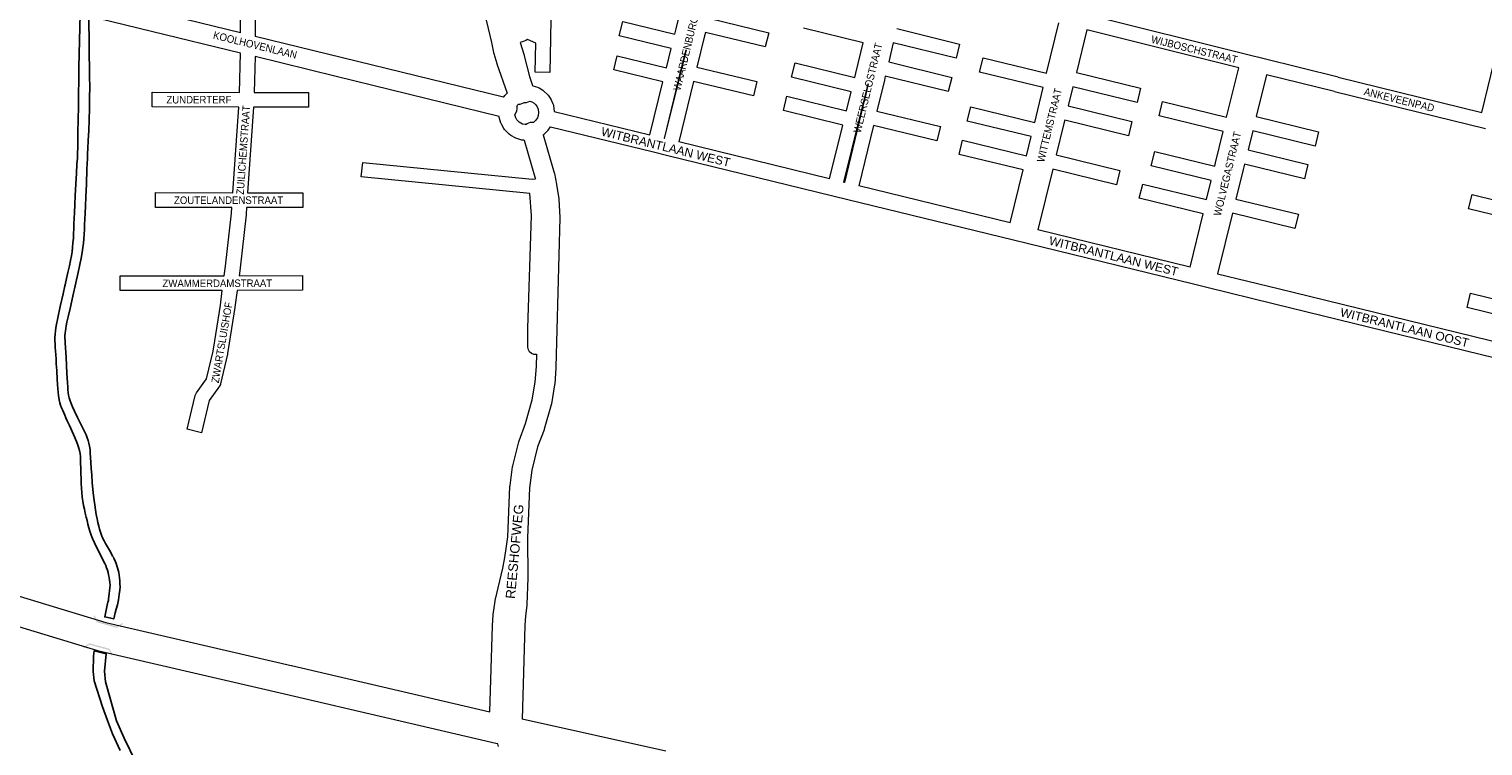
# Model space of a CAD drawing. Header units: metres. Extents: x 123817 to 142006, y 393105 to 406084.
# Tile 10 of 138: x 127171 to 128655, y 397395 to 398127. Entities that reach past the tile are written whole.
import ezdxf
from ezdxf.enums import TextEntityAlignment as Align

# ---------------------------------------------------------------- set-up
doc = ezdxf.new("R2010")
doc.units = ezdxf.units.M
doc.header["$MEASUREMENT"] = 0
doc.styles.add('Style-Arial', font='arial.ttf')
doc.styles.add('Style-arial_old', font='arial_old.shx')

# ---------------------------------------------------------------- blocks, each defined once
blk = doc.blocks.new('gg0-viaduct_108')
at = {"linetype": 'Continuous', "lineweight": 0}
blk.add_hatch(color=7, dxfattribs=at).paths.add_polyline_path([(-55.8, -16.9), (-58, -14), (-40, 0), (40, 0), (58, -14), (55.8, -16.9), (38.7, -3.7), (-38.7, -3.7)])
blk = doc.blocks.new('gg0-viaduct_109')
at = {"linetype": 'Continuous', "lineweight": 0}
blk.add_hatch(color=7, dxfattribs=at).paths.add_polyline_path([(-55.8, -16.9), (-58, -14), (-40, 0), (40, 0), (58, -14), (55.8, -16.9), (38.7, -3.7), (-38.7, -3.7)])

msp = doc.modelspace()

# ---------------------------------------------------------------- linework, layer by layer
at = {"color": 40, "linetype": 'Continuous', "lineweight": 0, "flags": 128}
for points in [[(127644.9, 398348.8), (127633.1, 398235.2), (127633, 398234.9), (127631.2, 398210.8), (127631.3, 398210.8), (127631.2, 398210.1), (127631.2, 398210), (127631.3, 398185.8), (127631.3, 398185), (127633.3, 398160.9), (127633.4, 398160.1), (127637.3, 398136.2), (127637.5, 398135.5), (127641.5, 398118.8), (127642.7, 398112.9), (127644.9, 398102.7), (127645.1, 398101.8), (127648.3, 398091.4), (127648.4, 398091), (127658.8, 398061.2)], [(127672, 398112.9), (127676, 398099.8), (127676.1, 398099.4), (127681.7, 398078.1), (127684.7, 398068.8)], [(127681.9, 398052.9), (127681.6, 398052.6), (127678.3, 398051.4), (127675.7, 398051.4), (127675, 398050.9), (127671.7, 398049.7), (127669.9, 398049.7)], [(127677.6, 398029), (127679.2, 398030.3), (127682.5, 398031.5), (127685.9, 398031.5), (127686.1, 398031.5)], [(127695.5, 398018.5), (127706.8, 397979.7), (127707, 397979), (127709.2, 397968.4), (127709.2, 397968.1), (127709.3, 397967.8), (127711.4, 397953.4), (127711.5, 397952.5), (127712.6, 397934.7), (127712.6, 397934.1), (127712.6, 397933.8), (127708.6, 397781.4), (127708.6, 397780.8), (127707.3, 397764.2), (127707.1, 397763.4), (127703.9, 397744.2), (127703.7, 397743.1), (127696.7, 397718.1), (127696.4, 397717.4), (127696.4, 397717.4), (127689.9, 397700), (127684, 397676.3), (127681.6, 397658.4), (127679.4, 397607.3), (127679.9, 397566.9), (127679.9, 397566.8), (127679.9, 397566.4), (127679, 397539.1), (127678.9, 397538.1), (127677.5, 397527.5), (127676.9, 397517.9), (127674.1, 397422)], [(127676.3, 398013), (127687.5, 397974.5), (127687.7, 397973.6)], [(127641.1, 397429.6), (127643.7, 397517.3), (127643.7, 397517.7), (127644.5, 397528.3), (127644.6, 397529), (127646.5, 397542.5), (127646.6, 397543.4), (127654.3, 397576.3), (127656, 397585.1), (127657.5, 397593.9), (127659.4, 397608.4), (127661.6, 397659.7), (127661.7, 397660.6), (127664.3, 397679.6), (127664.5, 397680.6), (127670.7, 397705.4), (127671, 397706.3), (127671, 397706.4), (127677.5, 397724), (127684.3, 397748), (127687.3, 397766.2), (127688.6, 397782.2), (127689, 397794.6)]]:
    msp.add_lwpolyline(points, dxfattribs=at)
at = {"color": 6, "linetype": 'Continuous', "lineweight": 0, "flags": 128}
for points in [[(127627, 398337.2), (127531.1, 398268.8), (127530.5, 398268.4), (127528.6, 398267.6), (127501.7, 398260.9), (127470, 398241.6), (127469.9, 398241.5), (127467.4, 398240.6), (127466.9, 398240.6), (127398.6, 398233.4), (127399.2, 398221.3), (127399.2, 398221.2), (127400.3, 398192), (127509.4, 398192), (127509.4, 398177), (127400.8, 398177), (127401.3, 398163.2), (127401.3, 398163), (127401.7, 398118.9)], [(127386.7, 398122.6), (127043.1, 398206.6)], [(127386.6, 398102), (127297.1, 398123.9), (127041.9, 398186.3)], [(127386.7, 398122.6), (127386.3, 398162.8)], [(127655.2, 398056.9), (127401.7, 398118.9)], [(127401.5, 398098.4), (127400.6, 398061.8), (127456.1, 398061.7), (127456.1, 398046.7), (127399.9, 398046.8), (127393.9, 397959.4), (127450.4, 397959.3), (127450.4, 397944.3), (127392.9, 397944.4), (127392.4, 397937.5), (127392.4, 397937.1), (127386.3, 397882.7), (127386.2, 397882.5), (127385.2, 397874.7), (127449.9, 397875.1), (127450, 397860.1), (127383.2, 397859.6), (127380.9, 397842.6), (127380.9, 397842.4), (127375.2, 397805.8), (127373.5, 397795.3), (127373.4, 397794.8), (127366.4, 397764.6), (127366.1, 397763.7), (127365.2, 397761.9), (127354.7, 397747.5), (127346.7, 397714.5), (127332.1, 397718.1), (127340.5, 397752.5), (127340.7, 397753.3), (127341.7, 397755.1), (127352.1, 397769.5), (127358.7, 397797.9), (127360.3, 397808.2), (127360.3, 397808.2), (127360.3, 397808.2), (127366.1, 397844.7), (127368.1, 397859.6), (127264, 397859.6), (127264, 397874.6), (127370.1, 397874.6), (127371.4, 397884.4), (127377.5, 397938.6), (127377.9, 397944.4), (127299.9, 397944.6), (127300, 397959.6), (127378.9, 397959.4), (127384.9, 398046.9), (127296.4, 398047.1), (127296.4, 398062.1), (127385.6, 398061.9), (127386.6, 398102)], [(127650.6, 398037.4), (127484.2, 398078.1), (127401.5, 398098.4)], [(127668.5, 398047.9), (127668.8, 398045.7), (127668.2, 398042.3), (127666.5, 398039.4)]]:
    msp.add_lwpolyline(points, dxfattribs=at)
at = {"color": 9, "linetype": 'Continuous', "lineweight": 0, "flags": 128}
for points in [[(127804.5, 398018.6), (127817.8, 398072.6), (127767.6, 398084.9), (127771.2, 398099.4), (127821.4, 398087.1), (127826.2, 398106.7), (127773.1, 398119.6), (127776.7, 398134.2), (127829.8, 398121.2), (127831.2, 398126.8), (127838.5, 398156.6), (127776.7, 398171.8), (127780.3, 398186.4), (127842.1, 398171.1), (127854.8, 398222.7), (127779.4, 398241), (127774.9, 398240.6)], [(127703.8, 398157.2), (127703, 398117.1), (127702.3, 398082.3), (127687.3, 398082.6), (127687.9, 398112.3), (127679.4, 398116), (127677.9, 398114.8), (127676.3, 398114.1), (127672, 398112.9)], [(128506.8, 398077.5), (128430, 398096.4), (128430, 398096.4), (128430, 398096.4), (128416.1, 398099.8), (128248.2, 398141.9)], [(127864.7, 398137.8), (127925.8, 398122.8), (127922.2, 398108.3), (127861.1, 398123.2), (127860.2, 398119.7), (127860.2, 398119.7), (127860.2, 398119.7), (127852.5, 398087.7), (127913.5, 398073), (127910, 398058.4), (127849, 398073.1), (127834, 398011.4)], [(127987.8, 397973.7), (128001.4, 398028.6), (127940.8, 398043.4), (127944.3, 398058), (128005, 398043.1), (128009.8, 398062.5), (127949.1, 398077.4), (127952.7, 398092), (128013.4, 398077.1), (128014.5, 398081.6), (128022.2, 398112.5), (127961.3, 398127.4)], [(128056.4, 398127), (128120.5, 398111.3), (128116.9, 398096.8), (128052.8, 398112.4), (128048.1, 398093), (128112.4, 398077.3), (128108.8, 398062.7), (128044.6, 398078.4), (128043.7, 398074.5), (128036, 398042.9), (128100.9, 398027), (128097.3, 398012.5), (128032.5, 398028.3), (128017.5, 397966.5)], [(128172, 397928.7), (128185.2, 397982.8), (128119.9, 397998.7), (128123.5, 398013.3), (128188.8, 397997.3), (128193.5, 398016.8), (128128.3, 398032.7), (128131.9, 398047.3), (128197.1, 398031.3), (128198.5, 398037.1), (128198.5, 398037.1), (128198.5, 398037.1), (128205.7, 398066.8), (128140.8, 398082.7), (128144.4, 398097.2), (128209.3, 398081.4), (128221.9, 398132.9)], [(128355.7, 397883.7), (128368.9, 397937.9), (128303.7, 397953.8), (128307.3, 397968.3), (128372.5, 397952.5), (128377.2, 397972), (128316.1, 397986.9), (128319.7, 398001.5), (128380.8, 397986.5), (128381.6, 397990.1), (128381.6, 397990.1), (128381.6, 397990.1), (128389.4, 398022), (128324.1, 398038), (128327.7, 398052.6), (128393, 398036.6), (128405.3, 398087), (128250.4, 398125.9), (128239.7, 398082.2), (128305.2, 398066.1), (128301.7, 398051.6), (128236.1, 398067.6), (128231.3, 398048.1), (128296.4, 398032.2), (128292.8, 398017.6), (128227.8, 398033.5), (128226.9, 398030.1), (128219.1, 397998.1), (128284, 397982.2), (128280.5, 397967.6), (128215.5, 397983.5), (128200.4, 397921.7)], [(127819.4, 398014.9), (127836.1, 398083.9), (127836.1, 398083.9), (127836.1, 398083.9), (127841.4, 398105.4), (127834.2, 398076.3), (127834.2, 398076.3), (127834.2, 398076.3), (127819.1, 398015)], [(128653.4, 398041.4), (128665.8, 398091.9)], [(128002.3, 397970.2), (128017.7, 398032.3), (128026.2, 398066.2), (128026.2, 398066.2), (128026.2, 398066.2), (128027.3, 398070.7), (128027.3, 398070.7), (128019.7, 398039.2), (128002.9, 397970)], [(128503.2, 398062.9), (128433.7, 398080), (128423.2, 398037.2), (128486.8, 398021.6), (128483.3, 398007.1), (128419.6, 398022.6), (128414.9, 398003.2), (128476, 397988.3), (128472.4, 397973.7), (128411.3, 397988.7), (128409.9, 397983.1), (128409.9, 397983.1), (128409.9, 397983.1), (128402.5, 397953.1), (128466.3, 397937.5), (128462.7, 397922.9), (128399, 397938.5), (128383.8, 397876.8)], [(127689, 397794.6), (127688.7, 397794.5), (127686.1, 397794.5), (127683.7, 397795.4), (127681.7, 397797.1), (127680.4, 397799.3), (127679.9, 397801.9), (127679.9, 397821.1), (127679.9, 397821.4), (127683.6, 397936.3), (127681.8, 397958.7), (127509.9, 397975.6), (127511.4, 397990.5), (127684.4, 397973.5), (127687.7, 397973.6)], [(128721.2, 397923.2), (128639.8, 397943.1), (128643.4, 397957.7), (128724.7, 397937.8)], [(128784, 397806.8), (128638.4, 397842.3), (128642, 397856.9), (128787.5, 397821.3)], [(127650, 397394.4), (127649.3, 397396.9)]]:
    msp.add_lwpolyline(points, dxfattribs=at)
at = {"flags": 128}
for points in [[(127222.9, 398142.1), (127221.8, 398087.4), (127221.3, 398047.3), (127220.8, 398021.3), (127220.5, 398006.5), (127220.3, 397999.3), (127220.2, 397994.9), (127219.8, 397988.6), (127219.3, 397979.4), (127218.6, 397968.2), (127218, 397956.7), (127217.5, 397947), (127217.1, 397939.4), (127216.9, 397933.1), (127216.7, 397927.8), (127216.5, 397922.8), (127216.3, 397918), (127216.1, 397913.2), (127215.7, 397908.4), (127215.3, 397903.7), (127214.8, 397899.3), (127214.2, 397895), (127213.3, 397890.5), (127212.1, 397884.8), (127210.5, 397878.1), (127209, 397871.8), (127207.6, 397865.5), (127207.4, 397864.6), (127205.6, 397856.3), (127202.7, 397843.5), (127200.1, 397831.7), (127198.6, 397823.8), (127197.8, 397818.8), (127197.4, 397814.9), (127197.3, 397811.6), (127197.3, 397808.5), (127197.4, 397805.2), (127197.6, 397801.7), (127197.9, 397798), (127198.2, 397794.1), (127198.5, 397789.8), (127198.7, 397784.8), (127199.1, 397778), (127199.6, 397768.8), (127200.3, 397759.3), (127201, 397752.4), (127201.7, 397748.1), (127202.4, 397745.1), (127203.1, 397742.5), (127204.1, 397739.9), (127205.2, 397737.2), (127206.3, 397734.8), (127207.4, 397732.5), (127208.5, 397729.9), (127209.9, 397726.6), (127212, 397721.8), (127214.8, 397715.7), (127217.6, 397709.5), (127219.9, 397704), (127221.5, 397699.7), (127222.4, 397696.4), (127223, 397693.4), (127223.3, 397690.1), (127223.5, 397686.6), (127223.5, 397683.1), (127223.6, 397678.7), (127223.8, 397673.2), (127223.9, 397667.6), (127224.1, 397662.7), (127224.3, 397658.1), (127224.7, 397653.4), (127225.2, 397648.9), (127225.9, 397644.6), (127226.5, 397640.4), (127227.3, 397636.4), (127228.1, 397632.4), (127229.1, 397628.5), (127230.1, 397624.8), (127231, 397621.2), (127231.9, 397617.6), (127233, 397613.9), (127234.2, 397610.1), (127235.6, 397606.5), (127237.6, 397602.1), (127240.8, 397595.6), (127244.4, 397588.4), (127246.9, 397583.5), (127248.2, 397580.9), (127249.1, 397578.9), (127250, 397576.7), (127250.8, 397574.4), (127251.5, 397572), (127252.1, 397569.5), (127252.7, 397566.8), (127253.1, 397564.2), (127253.4, 397561.7), (127253.5, 397559), (127253.4, 397556.2), (127253.1, 397553.2), (127252.8, 397550.3), (127252.4, 397547.5), (127252.1, 397545.1), (127251.8, 397543.2), (127251.4, 397541.6), (127250.5, 397538.4), (127248.2, 397526.6), (127257.3, 397524.4), (127257.3, 397524.4), (127258.9, 397530.6), (127259.9, 397534.4), (127261, 397538.9), (127262.1, 397544.1), (127263, 397549.4), (127263.5, 397553.8), (127263.7, 397557.2), (127263.6, 397560.4), (127263.4, 397563.5), (127263.2, 397566.4), (127262.8, 397569.2), (127262.4, 397571.8), (127261.8, 397574.3), (127261.3, 397576.7), (127260.6, 397578.8), (127259.9, 397580.9), (127259.1, 397582.8), (127258.3, 397584.6), (127257.5, 397586.3), (127256.9, 397587.5), (127256.1, 397588.7), (127254.9, 397591), (127252.9, 397594.5), (127250.8, 397598.2), (127249, 397601.4), (127247.4, 397604.2), (127246, 397607.1), (127244.8, 397609.9), (127243.8, 397612.9), (127242.9, 397616), (127242, 397619.3), (127241.1, 397622.9), (127240.3, 397626.7), (127239.5, 397631), (127238.7, 397635.9), (127237.9, 397640.9), (127237.2, 397645.5), (127236.7, 397650.5), (127236, 397656.7), (127235.3, 397663.7), (127234.8, 397671.1), (127234.4, 397678.2), (127234.1, 397684.3), (127233.7, 397689.3), (127233.4, 397693.7), (127233.1, 397697.5), (127232.6, 397700.9), (127232, 397703.8), (127231.2, 397706.6), (127230.2, 397709.3), (127229, 397712.3), (127227.2, 397716.3), (127224.2, 397722.5), (127220.4, 397730.1), (127217.1, 397736.6), (127215.1, 397741), (127213.7, 397744.3), (127212.7, 397747.2), (127211.9, 397750), (127211.2, 397752.8), (127210.8, 397755.6), (127210.6, 397758.4), (127210.4, 397761.3), (127210.1, 397765.5), (127209.5, 397775.3), (127208.6, 397791.4), (127207.8, 397806.2), (127207.5, 397813.5), (127207.7, 397816.4), (127208, 397818.6), (127208.4, 397821), (127208.9, 397823.7), (127209.6, 397827.3), (127210.8, 397832.8), (127212.7, 397841.3), (127215.6, 397853.8), (127218.7, 397867.4), (127221, 397878.2), (127222.7, 397886.1), (127223.9, 397892.8), (127225, 397898.6), (127225.8, 397903.7), (127226.4, 397908.2), (127226.8, 397912.6), (127227, 397917.1), (127227.3, 397921.9), (127227.5, 397927), (127227.8, 397932.5), (127228.1, 397938.7), (127228.4, 397945.9), (127228.9, 397955.2), (127229.4, 397968.3), (127230, 397983.4), (127230.4, 397994.3), (127230.7, 397999.6), (127230.9, 398004.6), (127231.3, 398012.7), (127231.8, 398022.9), (127232.2, 398034), (127232.5, 398045.4), (127232.7, 398056.6), (127232.8, 398067.1), (127232.7, 398078.2), (127231.9, 398139.9)], [(127279.7, 397378.2), (127267.8, 397402.6), (127260.1, 397420.3), (127249.6, 397457.9), (127249, 397460.1), (127247.8, 397471.1), (127249.6, 397488.7), (127237.2, 397491.9), (127236.7, 397486.6), (127236.3, 397470.8), (127237.4, 397461.2), (127246, 397434.8), (127250.8, 397420.7), (127256.2, 397407.2), (127263.9, 397390.3)]]:
    msp.add_lwpolyline(points, dxfattribs=at)
at = {"color": 5, "linetype": 'Continuous', "lineweight": 0, "flags": 128}
for points in [[(127684.7, 398068.8), (127685.1, 398068.7), (127689.6, 398067.2), (127691.2, 398066.6), (127691.3, 398066.5), (127695.2, 398064.1), (127696.6, 398063), (127699.6, 398060.2), (127700.2, 398059.5), (127700.6, 398059), (127702.8, 398055.9), (127703.6, 398054.5), (127705.4, 398050.4), (127705.6, 398049.9), (127705.9, 398048.4), (127706.9, 398042.5), (127706.9, 398042.5), (127804.5, 398018.6)], [(127655.2, 398056.9), (127655.7, 398057.7), (127656.4, 398058.8), (127656.8, 398059.2), (127658.8, 398061.2)], [(127681.9, 398052.9), (127683.8, 398052.3), (127686.2, 398050.9), (127688, 398049.1), (127689.3, 398047.3), (127690.3, 398044.9), (127690.9, 398041.2), (127690.5, 398038.2), (127689.7, 398035.8), (127687.8, 398033.1), (127686.1, 398031.5)], [(127676.3, 398013), (127675.1, 398013.1), (127674.3, 398013.2), (127673.7, 398013.3), (127669.6, 398014.4), (127667.7, 398015.1), (127662.5, 398018), (127662.4, 398018.1), (127660.7, 398019.4), (127656.6, 398023.5), (127656.1, 398024), (127655.4, 398025.1), (127653.2, 398028.9), (127652.6, 398030.2), (127652.4, 398030.5), (127651, 398035.2), (127650.7, 398036.9), (127650.6, 398037.4)], [(127677.6, 398029), (127677, 398029), (127674.5, 398029.6), (127671.2, 398031.4), (127668.7, 398034), (127667.5, 398036.1), (127666.5, 398039.1), (127666.5, 398039.4)], [(127668.5, 398047.9), (127669, 398048.7), (127669.9, 398049.7)], [(127695.5, 398018.5), (127696.1, 398018.9), (127699.4, 398022), (127700.1, 398022.7), (127700.6, 398023.4), (127703, 398026.9), (127808, 398001.2), (127822.9, 397997.6), (127822.9, 397997.6), (127822.9, 397997.6), (127991.2, 397956.4), (127991.2, 397956.4), (127991.2, 397956.4), (128006.4, 397952.7), (128175.5, 397911.4), (128189.3, 397908), (128359.2, 397866.4), (128359.2, 397866.4), (128359.2, 397866.4), (128372.7, 397863.1), (128372.7, 397863.1), (128372.7, 397863.1), (128441.8, 397846.2), (128781, 397763.2)], [(127819.4, 398014.9), (127819.1, 398015), (127819.1, 398015)], [(127987.8, 397973.7), (127834, 398011.4)], [(128002.9, 397970), (128002.6, 397970.1), (128002.3, 397970.2)], [(128172, 397928.7), (128017.5, 397966.5)], [(128355.7, 397883.7), (128200.4, 397921.7)], [(128383.8, 397876.8), (128445.6, 397861.7), (128445.6, 397861.7), (128445.6, 397861.7), (128777.5, 397780.5)]]:
    msp.add_lwpolyline(points, dxfattribs=at)
at = {"color": 191, "linetype": 'Continuous', "lineweight": 0, "flags": 128}
for points in [[(128506.8, 398077.5), (128506.8, 398077.5), (128653.4, 398041.4)], [(128503.2, 398062.9), (128657.1, 398025)]]:
    msp.add_lwpolyline(points, dxfattribs=at)
at = {"color": 1, "linetype": 'Continuous', "lineweight": 0, "flags": 128}
for points in [[(127649.3, 397396.9), (127647.2, 397397.4), (127647.2, 397397.4), (127647.2, 397397.4), (127431.7, 397447.7), (127242.2, 397491.6), (127241.2, 397491.9), (126953, 397579.4), (126788.8, 397629)], [(126968.1, 397606.2), (127249.4, 397520.7), (127438.5, 397476.9), (127438.6, 397476.9), (127641.1, 397429.6)], [(127820.7, 397389.4), (127674.1, 397422)]]:
    msp.add_lwpolyline(points, dxfattribs=at)

# ---------------------------------------------------------------- block references
at = {"color": 7, "linetype": 'Continuous', "lineweight": 0}
for name, p, xscale, yscale, zscale, rotation in [('gg0-viaduct_109', (127250.3, 397518.2), 0.2640625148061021, 0.3767544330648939, 0.2640625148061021, 164.5202050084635), ('gg0-viaduct_108', (127242.7, 397496.8), 0.264062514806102, 0.376754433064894, 0.264062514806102, 345.0251757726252)]:
    msp.add_blockref(name, p, dxfattribs=dict(at, xscale=xscale, yscale=yscale, zscale=zscale, rotation=rotation))

# ---------------------------------------------------------------- texts
at = {"color": 8, "style": 'Style-Arial', "width": 0.909091}
for s, rotation, p in [('WAARDENBURGSTRAAT', 76.2586, (127845.6, 398120.7)), ('KOOLHOVENLAAN', 346.2987, (127401.6, 398110.3)), ('WIJBOSCHSTRAAT', 346.2525, (128360.1, 398105.7)), ('WEERSELOSTRAAT', 76.2586, (128026.9, 398066.5)), ('WITTEMSTRAAT', 76.2586, (128212.1, 398028.4)), ('ANKEVEENPAD', 346.25, (128569.1, 398054.4)), ('WOLVEGASTRAAT', 76.2577, (128393.7, 397978.9)), ('ZWARTSLUISHOF', 80.2994, (127367.7, 397806.7))]:
    msp.add_text(s, height=7.7, rotation=rotation, dxfattribs=at).set_placement(p, align=Align.MIDDLE_CENTER)
at = {"color": 8, "linetype": 'Continuous', "lineweight": 0, "width": 0.909091}
for s, rotation, style, p in [('ZUNDERTERF', 0.056, 'Style-Arial', (127344.2, 398054.5)), ('ZUILICHEMSTRAAT', 85.9113, 'Style-arial_old', (127389.4, 398003.1)), ('ZOUTELANDENSTRAAT', 0.056, 'Style-Arial', (127374.5, 397951.9)), ('ZWAMMERDAMSTRAAT', 0.056, 'Style-Arial', (127363, 397867.1))]:
    msp.add_text(s, height=7.7, rotation=rotation, dxfattribs=dict(at, style=style)).set_placement(p, align=Align.MIDDLE_CENTER)
at = {"style": 'Style-Arial'}
for s, height, rotation, p in [('WITBRANTLAAN WEST', 8.8, 346.1957, (127820.7, 398006.2)), ('WITBRANTLAAN WEST', 8.8, 346.1957, (128277.7, 397894.8)), ('WITBRANTLAAN OOST', 8.8, 346.2724, (128574.6, 397821.9)), ('REESHOFWEG', 9.6, 84.6763, (127666.4, 397593.3))]:
    msp.add_text(s, height=height, rotation=rotation, dxfattribs=at).set_placement(p, align=Align.MIDDLE_CENTER)

doc.saveas('drawing.dxf')
